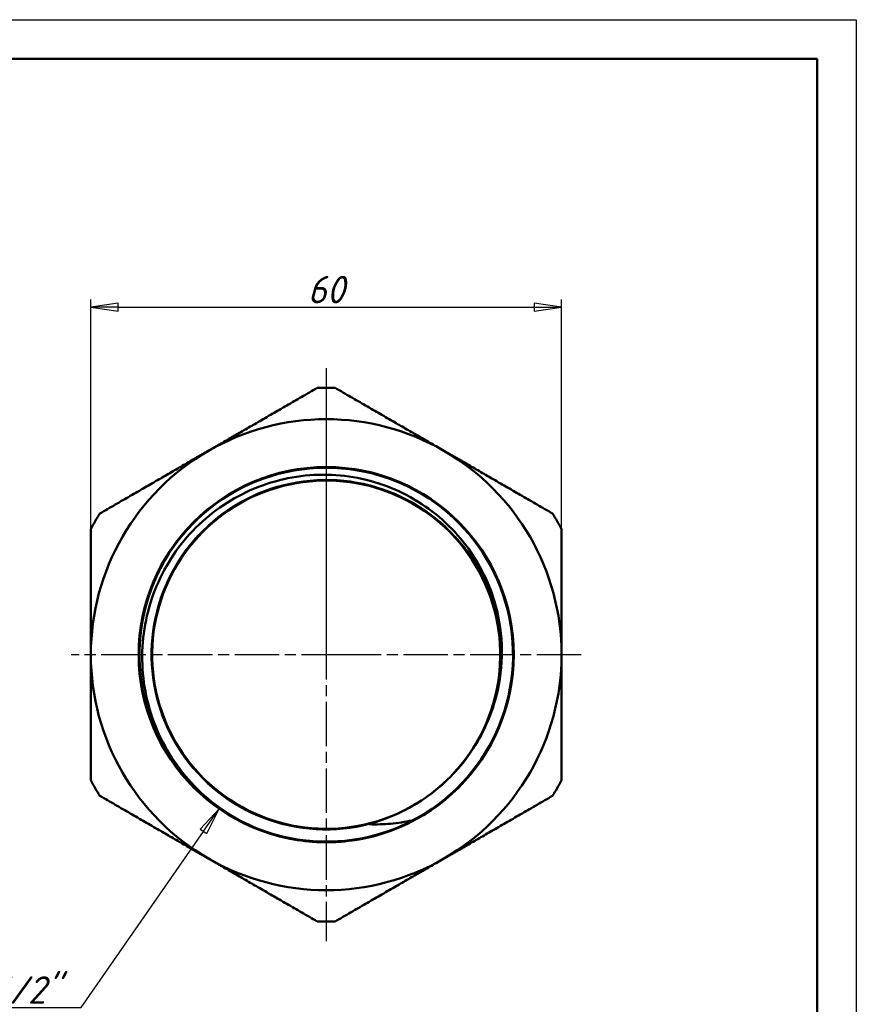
# Model space of a CAD drawing. Header units: millimetres. Extents: x -118 to 515, y -67 to 355.
# Tile 24 of 25: x 103 to 210, y 172 to 297. Entities that reach past the tile are written whole.
import ezdxf

# ---------------------------------------------------------------- set-up
doc = ezdxf.new("R2010")
doc.units = ezdxf.units.MM
doc.linetypes.add('CHAIN', pattern=[0.7087, 0.4724, -0.0591, 0.1181, -0.0591])
for name, color, linetype, lineweight in [('Видимые тонкие (ГОСТ)', 7, 'Continuous', 35), ('Видимый контур (ГОСТ)', 7, 'Continuous', 50), ('Кромка (ГОСТ)', 7, 'Continuous', 50), ('Маркер центра (ГОСТ)', 7, 'Continuous', 25), ('Размер (ГОСТ)', 7, 'Continuous', 25)]:
    doc.layers.add(name, color=color, linetype=linetype, lineweight=lineweight)
doc.styles.add('Обычный текст (ГОСТ)', font='GOST Common Italic.ttf')
doc.dimstyles.new('Обычный (ГОСТ)', dxfattribs={"dimtxt": 3.5, "dimasz": 3.5, "dimexe": 1, "dimexo": 0, "dimgap": 0.5, "dimtad": 1, "dimrnd": 1e-08, "dimtxsty": 'Обычный текст (ГОСТ)', "dimblk": 'Filled-1', "dimcen": 0.09, "dimdle": 15, "dimclrd": 256, "dimclre": 256, "dimclrt": 256, "dimazin": 2, "dimtfac": 0.714286, "dimtdec": 3, "dimtmove": 0, "dimatfit": 3, "dimfxl": 1, "dimtolj": 1, "dimlwd": 25, "dimlwe": 25, "dimarcsym": 0})

# ---------------------------------------------------------------- blocks, each defined once
blk = doc.blocks.new('Рамки ГОСТ_ граница 297x210')
at = {"layer": 'Кромка (ГОСТ)', "lineweight": 25}
for p, q in [((0, 297), (210, 297)), ((210, 297), (210, 0))]:
    blk.add_line(p, q, dxfattribs=at)
at = {"layer": 'Кромка (ГОСТ)'}
for p, q in [((205, 292), (20, 292)), ((205, 5), (205, 292))]:
    blk.add_line(p, q, dxfattribs=at)
blk = doc.blocks.new('Filled-1')
at = {"color": 0}
for p, q in [((0, 0), (-1, 0.143)), ((-1, 0.143), (-1, -0.143)), ((-1, 0), (0, 0)), ((-1, -0.143), (0, 0))]:
    blk.add_line(p, q, dxfattribs=at)
at = {"color": 0, "flags": 128}
blk.add_lwpolyline([(-1, -0.143), (0, 0), (-1, 0.143), (-1, -0.143)], dxfattribs=at)
at = {"color": 0}
blk.add_solid([(-1, -0.143), (0, 0), (-1, 0.143), (-1, -0.143)], dxfattribs=at)
blk = doc.blocks.new('*D10')
at = {"layer": 'Defpoints', "color": 0, "linetype": 'Continuous', "transparency": 16777216}
for p in [(172.43, 260.37), (112.43, 232.11), (172.43, 232.11)]:
    blk.add_point(p, dxfattribs=at)
at = {"layer": 'Размер (ГОСТ)', "linetype": 'Continuous', "lineweight": 25, "transparency": 16777216}
for p, q in [((112.43, 232.11), (112.43, 261.37)), ((172.43, 232.11), (172.43, 261.37)), ((115.93, 260.37), (168.93, 260.37))]:
    blk.add_line(p, q, dxfattribs=at)
at = {"layer": 'Размер (ГОСТ)', "linetype": 'Continuous', "lineweight": 25, "transparency": 16777216, "xscale": 3.5, "yscale": 3.5, "zscale": 3.5, "rotation": 180}
blk.add_blockref('Filled-1', (112.43, 260.37), dxfattribs=at)
at = {"layer": 'Размер (ГОСТ)', "linetype": 'Continuous', "lineweight": 25, "transparency": 16777216, "xscale": 3.5, "yscale": 3.5, "zscale": 3.5}
blk.add_blockref('Filled-1', (172.43, 260.37), dxfattribs=at)
at = {"layer": 'Размер (ГОСТ)', "linetype": 'Continuous', "lineweight": 25, "transparency": 16777216, "insert": (140.06, 264.37), "char_height": 3.5, "attachment_point": 1, "style": 'Обычный текст (ГОСТ)'}
blk.add_mtext('\\A1;60', dxfattribs=at)
blk = doc.blocks.new('*D11')
at = {"layer": 'Defpoints', "color": 0, "linetype": 'Continuous', "transparency": 16777216}
for p in [(142.43, 216.11), (128.79, 196.48)]:
    blk.add_point(p, dxfattribs=at)
at = {"layer": 'Размер (ГОСТ)', "linetype": 'Continuous', "lineweight": 25, "transparency": 16777216}
for p, q in [((111.19, 171.14), (126.79, 193.6)), ((89.45, 171.14), (111.19, 171.14))]:
    blk.add_line(p, q, dxfattribs=at)
at = {"layer": 'Размер (ГОСТ)', "linetype": 'Continuous', "lineweight": 25, "transparency": 16777216, "xscale": 3.5, "yscale": 3.5, "zscale": 3.5, "rotation": 55.20975547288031}
blk.add_blockref('Filled-1', (128.79, 196.48), dxfattribs=at)
at = {"layer": 'Размер (ГОСТ)', "linetype": 'Continuous', "lineweight": 25, "transparency": 16777216, "insert": (89.45, 175.14), "char_height": 3.5, "attachment_point": 1, "style": 'Обычный текст (ГОСТ)'}
blk.add_mtext('\\A1; \\fGOST Common|b0|i1;\\H3.5000;G 1 1/2"', dxfattribs=at)

msp = doc.modelspace()

# ---------------------------------------------------------------- linework, layer by layer
at = {"layer": 'Видимые тонкие (ГОСТ)'}
for points, knots in [([(147.9503, 194.4968), (143.5268, 193.3664), (138.756, 193.638), (134.4893, 195.2631), (130.223, 196.8881), (126.4807, 199.8587), (123.9299, 203.6449), (121.3795, 207.4308), (120.0323, 212.0145), (120.1288, 216.5783), (120.2253, 221.1418), (121.7647, 225.6641), (124.4725, 229.3386), (127.18, 233.0128), (131.0431, 235.8223), (135.3728, 237.2661), (139.7022, 238.7097), (144.4779, 238.781), (148.8484, 237.4674), (153.2186, 236.1539), (157.1633, 233.4618), (159.9793, 229.871), (162.7951, 226.2805), (164.4693, 221.8082), (164.7034, 217.2513), (164.8253, 214.8789), (164.5566, 212.4893), (163.9276, 210.1987)], [2.89141671, 2.89141671, 2.89141671, 2.89141671, 3.50550835, 3.50550835, 3.50550835, 4.11954498, 4.11954498, 4.11954498, 4.73352732, 4.73352732, 4.73352732, 5.3474561, 5.3474561, 5.3474561, 5.96133204, 5.96133204, 5.96133204, 6.57515586, 6.57515586, 6.57515586, 7.18892829, 7.18892829, 7.18892829, 7.80265004, 7.80265004, 7.80265004, 8.1221661, 8.1221661, 8.1221661, 8.1221661]), ([(153.3771, 194.9939), (149.1226, 192.7876), (144.191, 191.9099), (139.4366, 192.5127), (135.9633, 192.9531), (132.5956, 194.1823), (129.6414, 196.0597)], [2.66319009, 2.66319009, 2.66319009, 2.66319009, 3.2677174, 3.2677174, 3.2677174, 3.70934904, 3.70934904, 3.70934904, 3.70934904])]:
    msp.add_open_spline(points, degree=3, knots=knots, dxfattribs=at)
at = {"layer": 'Видимый контур (ГОСТ)'}
msp.add_circle((142.4283, 216.1069), 23.9, dxfattribs=at)
msp.add_circle((142.4283, 216.1069), 23.9, dxfattribs=at)
for radius, start, end in [(34, 88.072487, 91.927513), (30, 60, 120), (30, 120, 180), (30, 0, 60), (23.8134, 297.159391, 243.168469), (34, 148.072487, 151.927513), (34, 28.072487, 31.927513), (30, 180, 240), (30, 300, 0), (34, 208.072487, 211.927513), (34, 328.072487, 331.927513), (22.1879, 302.487034, 305.511668), (30, 240, 300), (34, 268.072487, 271.927513)]:
    msp.add_arc((142.4283, 216.1069), radius, start, end, dxfattribs=at)
for points, weights in [([(127.4283, 242.0877), (133.9235, 245.8377), (141.2847, 250.0877)], [1, 1.03864027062, 1.01135026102]), ([(143.5719, 250.0877), (150.9331, 245.8377), (157.4283, 242.0877)], [1.01135026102, 1.03864027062, 1]), ([(113.5719, 234.0877), (120.9331, 238.3377), (127.4283, 242.0877)], [1.01135026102, 1.03864027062, 1]), ([(157.4283, 242.0877), (163.9235, 238.3377), (171.2847, 234.0877)], [1, 1.03864027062, 1.01135026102]), ([(112.4283, 216.1069), (112.4283, 223.6069), (112.4283, 232.1069)], [1, 1.03864027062, 1.01135026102]), ([(172.4283, 232.1069), (172.4283, 223.6069), (172.4283, 216.1069)], [1.01135026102, 1.03864027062, 1]), ([(112.4283, 200.1069), (112.4283, 208.6069), (112.4283, 216.1069)], [1.01135026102, 1.03864027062, 1]), ([(172.4283, 216.1069), (172.4283, 208.6069), (172.4283, 200.1069)], [1, 1.03864027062, 1.01135026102]), ([(127.4283, 190.1261), (120.9331, 193.8761), (113.5719, 198.1261)], [1, 1.03864027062, 1.01135026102]), ([(171.2847, 198.1261), (163.9235, 193.8761), (157.4283, 190.1261)], [1.01135026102, 1.03864027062, 1]), ([(141.2847, 182.1261), (133.9235, 186.3761), (127.4283, 190.1261)], [1.01135026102, 1.03864027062, 1]), ([(157.4283, 190.1261), (150.9331, 186.3761), (143.5719, 182.1261)], [1, 1.03864027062, 1.01135026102])]:
    msp.add_rational_spline(points, weights, degree=2, dxfattribs=at)
for points, knots in [([(163.9355, 210.1966), (164.4768, 212.0566), (164.7735, 213.9792), (164.8647, 217.8601), (164.6568, 219.8019), (163.5148, 224.5464), (162.2756, 227.2379), (158.8276, 232.0104), (156.6467, 234.0417), (151.6161, 237.1656), (148.8113, 238.2229), (142.9377, 239.2086), (139.9244, 239.1213), (134.0833, 237.7957), (131.313, 236.564), (126.3847, 233.1005), (124.2777, 230.8968), (121.0151, 225.7929), (119.8962, 222.9382), (118.8096, 216.9444), (118.8585, 213.8616), (120.136, 207.8707), (121.3585, 205.0215), (124.834, 199.9362), (127.0589, 197.7525), (129.6391, 196.0552)], [-10.20717836, -10.20717836, -10.20717836, -10.20717836, -9.62526346, -9.62526346, -9.04110566, -9.04110566, -8.15945651, -8.15945651, -7.27281435, -7.27281435, -6.38117976, -6.38117976, -5.48455336, -5.48455336, -4.58293573, -4.58293573, -3.67632748, -3.67632748, -2.7647292, -2.7647292, -1.84814147, -1.84814147, -0.92656487, -0.92656487, 0, 0, 0, 0]), ([(155.3137, 198.049), (158.1556, 200.0848), (160.518, 202.7918), (162.1272, 205.8962), (164.2194, 209.9328), (165.0285, 214.6224), (164.4097, 219.1267), (163.7626, 223.837), (161.5533, 228.3193), (158.2116, 231.7014), (155.0011, 234.9508), (150.764, 237.1707), (146.2648, 237.9606), (141.7748, 238.7488), (137.0451, 238.1093), (132.9257, 236.1569), (128.8134, 234.2079), (125.3285, 230.9599), (123.0954, 226.9947), (120.8655, 223.0351), (119.8941, 218.379), (120.3546, 213.8581), (120.817, 209.3202), (122.7202, 204.94), (125.722, 201.5055), (128.7137, 198.0825), (132.7823, 195.6148), (137.2004, 194.5437), (141.6226, 193.4716), (146.3742, 193.8036), (150.6042, 195.4803), (151.908, 195.9971), (153.1626, 196.6378), (154.3456, 197.3911)], [-8.80498243, -8.80498243, -8.80498243, -8.80498243, -8.33219057, -8.33219057, -8.33219057, -7.71745842, -7.71745842, -7.71745842, -7.07459949, -7.07459949, -7.07459949, -6.45696946, -6.45696946, -6.45696946, -5.84059718, -5.84059718, -5.84059718, -5.22529098, -5.22529098, -5.22529098, -4.61086267, -4.61086267, -4.61086267, -3.99412345, -3.99412345, -3.99412345, -3.37944604, -3.37944604, -3.37944604, -2.76421278, -2.76421278, -2.76421278, -2.57458694, -2.57458694, -2.57458694, -2.57458694]), ([(155.3165, 198.046), (157.4042, 199.5338), (159.2216, 201.36), (162.1419, 205.5083), (163.2331, 207.7833), (163.9355, 210.1966)], [-1.52345425, -1.52345425, -1.52345425, -1.52345425, -0.75406051, -0.75406051, 0, 0, 0, 0]), ([(147.9503, 194.4968), (147.9458, 194.4969), (147.9416, 194.4973), (147.9376, 194.4985), (147.9366, 194.4988), (147.9354, 194.4996), (147.935, 194.4999), (147.9345, 194.5006), (147.9343, 194.5009), (147.9342, 194.5016), (147.9342, 194.502), (147.9344, 194.503), (147.9347, 194.5036), (147.9357, 194.505), (147.9366, 194.506), (147.9452, 194.5133), (147.9643, 194.5221), (148.0475, 194.5558), (148.1551, 194.5916), (148.5564, 194.722), (149.0127, 194.8649), (150.7577, 195.4894), (152.4612, 196.1894), (154.3456, 197.3911)], [-1.21135221, -1.21135221, -1.21135221, -1.21135221, -1.19316127, -1.19316127, -1.18753141, -1.18753141, -1.18454501, -1.18454501, -1.18224939, -1.18224939, -1.17977886, -1.17977886, -1.17611579, -1.17611579, -1.16924332, -1.16924332, -1.1189368, -1.1189368, -0.98421789, -0.98421789, -0.67048693, -0.67048693, 0, 0, 0, 0]), ([(142.4967, 192.2072), (140.0559, 192.2002), (137.6254, 192.5769), (133.8457, 193.7975), (132.631, 194.3514), (131.6797, 194.8573)], [0, 0, 0, 0, 0.73222528, 0.73222528, 1.19297315, 1.19297315, 1.19297315, 1.19297315]), ([(153.2983, 194.9192), (152.3501, 194.4079), (151.1389, 193.8472), (147.3664, 192.6048), (144.9377, 192.2141), (142.4967, 192.2072)], [0.108557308, 0.108557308, 0.108557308, 0.108557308, 0.362608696, 0.362608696, 0.76649566, 0.76649566, 0.76649566, 0.76649566]), ([(153.3771, 194.9939), (152.4732, 194.7989), (151.5586, 194.6586), (149.7445, 194.4944), (148.8467, 194.4676), (147.9503, 194.4968)], [-0.553051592, -0.553051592, -0.553051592, -0.553051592, -0.272517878, -0.272517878, 0, 0, 0, 0]), ([(153.2983, 194.9192), (153.306, 194.9241), (153.3133, 194.9287), (153.341, 194.9467), (153.3689, 194.9654), (153.3872, 194.9816), (153.3905, 194.9848), (153.3933, 194.9886), (153.3941, 194.9897), (153.3947, 194.9913), (153.3948, 194.9918), (153.3949, 194.9927), (153.3948, 194.9931), (153.3946, 194.9937), (153.3944, 194.994), (153.3938, 194.9946), (153.3934, 194.9948), (153.3921, 194.9953), (153.3912, 194.9954), (153.3871, 194.9957), (153.3824, 194.9951), (153.3771, 194.9939)], [-0.0166679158, -0.0166679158, -0.0166679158, -0.0166679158, -0.0139165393, -0.0139165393, -0.0054413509, -0.0054413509, -0.0036474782, -0.0036474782, -0.0030493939, -0.0030493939, -0.0027635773, -0.0027635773, -0.0025663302, -0.0025663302, -0.0023700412, -0.0023700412, -0.0021054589, -0.0021054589, -0.0016511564, -0.0016511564, 0, 0, 0, 0])]:
    msp.add_open_spline(points, degree=3, knots=knots, dxfattribs=at)
msp.add_open_spline([(129.6391, 196.0552), (130.299, 195.6211), (130.9802, 195.2214), (131.6797, 194.8573)], degree=3, dxfattribs=at)
at = {"layer": 'Маркер центра (ГОСТ)', "linetype": 'CHAIN', "ltscale": 11.993792}
for p, q in [((142.4283, 252.6069), (142.4283, 213.6069)), ((142.4283, 248.6069), (142.4283, 213.6069)), ((142.4283, 218.6069), (142.4283, 183.6069)), ((142.4283, 218.6069), (142.4283, 179.6069)), ((144.9283, 216.1069), (109.9283, 216.1069)), ((174.9283, 216.1069), (139.9283, 216.1069))]:
    msp.add_line(p, q, dxfattribs=at)
at = {"layer": 'Маркер центра (ГОСТ)', "linetype": 'CHAIN', "ltscale": 2.777527}
for p, q in [((142.4283, 218.6069), (142.4283, 213.6069)), ((142.4283, 218.6069), (142.4283, 213.6069)), ((144.9283, 216.1069), (139.9283, 216.1069)), ((144.9283, 216.1069), (139.9283, 216.1069)), ((144.9283, 216.1069), (139.9283, 216.1069)), ((144.9283, 216.1069), (139.9283, 216.1069))]:
    msp.add_line(p, q, dxfattribs=at)

# ---------------------------------------------------------------- block references
msp.add_blockref('Рамки ГОСТ_ граница 297x210', (0, 0))

# ---------------------------------------------------------------- dimensions: what is measured, and where the dimension line sits
at = {"layer": 'Размер (ГОСТ)', "linetype": 'Continuous', "lineweight": 25}
dim = msp.add_linear_dim(base=(172.4283, 260.366), p1=(112.4283, 232.1069), p2=(172.4283, 232.1069), dimstyle='Обычный (ГОСТ)', override={"dimgap": 0.5, "dimdec": 2, "dimtol": 0, "dimlim": 0, "dimtp": 0, "dimtm": 0, "dimtdec": 3, "dimtofl": 0, "dimatfit": 1}, dxfattribs=at)
dim.commit()
dim.dimension.update_dxf_attribs({"geometry": '*D10', "text_midpoint": (142.4283, 260.366), "dimtype": 160})
dim = msp.add_radius_dim(center=(142.4283, 216.1069), mpoint=(128.7916, 196.4791), text=' \\fGOST Common|b0|i1;\\H3.5000;G 1 1/2"', dimstyle='Обычный (ГОСТ)', override={"dimgap": 0.5, "dimtih": 1, "dimtoh": 1, "dimdec": 2, "dimlfac": 1, "dimcen": 0, "dimtol": 0, "dimlim": 0, "dimtp": 0, "dimtm": 0, "dimtdec": 3, "dimtofl": 0}, dxfattribs=at)
dim.commit()
dim.dimension.update_dxf_attribs({"geometry": '*D11', "text_midpoint": (98.3971, 171.1382), "dimtype": 164})

doc.saveas('drawing.dxf')
